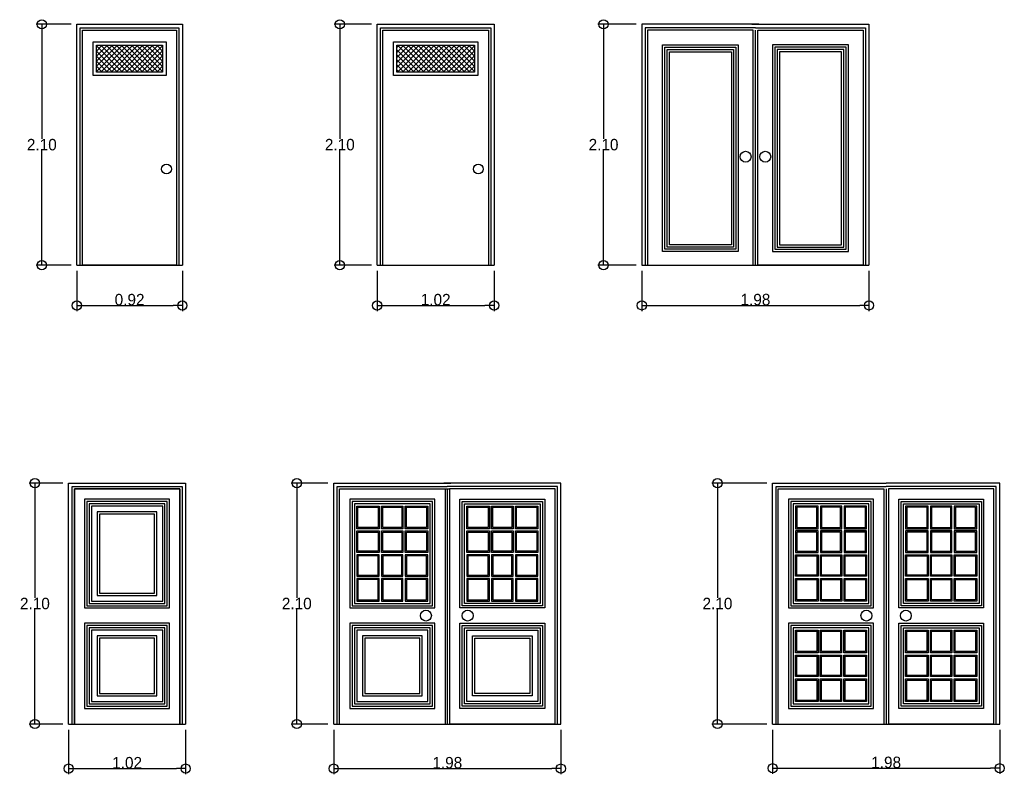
# Model space of a CAD drawing. Header units: millimetres. Extents: x 81.9 to 113.5, y 39.8 to 59.5.
# Tile 4 of 9: x 82.9 to 91.5, y 48.4 to 55. Entities that reach past the tile are written whole.
import ezdxf

# ---------------------------------------------------------------- set-up
doc = ezdxf.new("R2010")
doc.units = ezdxf.units.MM
doc.layers.add('Cotas', color=32, linetype='Continuous')
doc.dimstyles.new('Dibujos', dxfattribs={"dimtxt": 0.1, "dimasz": 0.08, "dimexe": 0.05, "dimexo": 0.05, "dimgap": 0.0005, "dimtad": 1, "dimtih": 1, "dimtoh": 1, "dimrnd": 0.0005, "dimzin": 1, "dimdsep": 46, "dimtxsty": 'Standard', "dimblk": 'ORIGIN', "dimcen": 0.08, "dimazin": 0, "dimtfac": 1, "dimtmove": 0, "dimatfit": 3, "dimldrblk": 'ORIGIN2', "dimfxl": 1, "dimarcsym": 0})

# ---------------------------------------------------------------- blocks, each defined once
blk = doc.blocks.new('*X2')
at = {"color": 0}
for p, q in [((6.0534, 6.8931), (6.2815, 7.1212)), ((6.0534, 6.9373), (6.2373, 7.1212)), ((6.0534, 6.9815), (6.1931, 7.1212)), ((6.0534, 7.0257), (6.1489, 7.1212)), ((6.0534, 7.0699), (6.1047, 7.1212)), ((6.0534, 7.1141), (6.0605, 7.1212)), ((6.2816, 6.8883), (6.0534, 7.1165)), ((6.2374, 6.8883), (6.0534, 7.0723)), ((6.0928, 6.8883), (6.3257, 7.1212)), ((6.3258, 6.8883), (6.0929, 7.1212)), ((6.137, 6.8883), (6.3699, 7.1212)), ((6.37, 6.8883), (6.1371, 7.1212)), ((6.1812, 6.8883), (6.4141, 7.1212)), ((6.4142, 6.8883), (6.1813, 7.1212)), ((6.2254, 6.8883), (6.4583, 7.1212)), ((6.4584, 6.8883), (6.2255, 7.1212)), ((6.2696, 6.8883), (6.5025, 7.1212)), ((6.5026, 6.8883), (6.2696, 7.1212)), ((6.3138, 6.8883), (6.5467, 7.1212)), ((6.5468, 6.8883), (6.3138, 7.1212)), ((6.3579, 6.8883), (6.5909, 7.1212)), ((6.5909, 6.8883), (6.358, 7.1212)), ((6.4021, 6.8883), (6.6294, 7.1156)), ((6.6294, 6.894), (6.4022, 7.1212)), ((6.4463, 6.8883), (6.6294, 7.0714)), ((6.6294, 6.9382), (6.4464, 7.1212)), ((6.6294, 6.9824), (6.4906, 7.1212)), ((6.6294, 7.0266), (6.5348, 7.1212)), ((6.6294, 7.0708), (6.579, 7.1212)), ((6.6294, 7.115), (6.6232, 7.1212)), ((6.1932, 6.8883), (6.0534, 7.0281)), ((6.149, 6.8883), (6.0534, 6.9839)), ((6.4905, 6.8883), (6.6294, 7.0272)), ((6.5347, 6.8883), (6.6294, 6.983)), ((6.1048, 6.8883), (6.0534, 6.9397)), ((6.0606, 6.8883), (6.0534, 6.8955)), ((6.5789, 6.8883), (6.6294, 6.9388)), ((6.6231, 6.8883), (6.6294, 6.8946))]:
    blk.add_line(p, q, dxfattribs=at)
blk = doc.blocks.new('*X3')
at = {"color": 0}
for p, q in [((6.0534, 6.8931), (6.2815, 7.1212)), ((6.0534, 6.9373), (6.2373, 7.1212)), ((6.0534, 6.9815), (6.1931, 7.1212)), ((6.0534, 7.0257), (6.1489, 7.1212)), ((6.0534, 7.0699), (6.1047, 7.1212)), ((6.0534, 7.1141), (6.0605, 7.1212)), ((6.2816, 6.8883), (6.0534, 7.1165)), ((6.2374, 6.8883), (6.0534, 7.0723)), ((6.0928, 6.8883), (6.3257, 7.1212)), ((6.3258, 6.8883), (6.0929, 7.1212)), ((6.137, 6.8883), (6.3699, 7.1212)), ((6.37, 6.8883), (6.1371, 7.1212)), ((6.1812, 6.8883), (6.4141, 7.1212)), ((6.4142, 6.8883), (6.1813, 7.1212)), ((6.2254, 6.8883), (6.4583, 7.1212)), ((6.4584, 6.8883), (6.2255, 7.1212)), ((6.2696, 6.8883), (6.5025, 7.1212)), ((6.5026, 6.8883), (6.2696, 7.1212)), ((6.3138, 6.8883), (6.5467, 7.1212)), ((6.5468, 6.8883), (6.3138, 7.1212)), ((6.3579, 6.8883), (6.5909, 7.1212)), ((6.5909, 6.8883), (6.358, 7.1212)), ((6.4021, 6.8883), (6.6351, 7.1212)), ((6.6351, 6.8883), (6.4022, 7.1212)), ((6.4463, 6.8883), (6.6792, 7.1212)), ((6.6793, 6.8883), (6.4464, 7.1212)), ((6.4905, 6.8883), (6.7234, 7.1212)), ((6.7235, 6.8883), (6.4906, 7.1212)), ((6.5347, 6.8883), (6.7294, 7.083)), ((6.7294, 6.9266), (6.5348, 7.1212)), ((6.5789, 6.8883), (6.7294, 7.0388)), ((6.7294, 6.9708), (6.579, 7.1212)), ((6.7294, 7.015), (6.6232, 7.1212)), ((6.7294, 7.0591), (6.6674, 7.1212)), ((6.7294, 7.1033), (6.7116, 7.1212)), ((6.1932, 6.8883), (6.0534, 7.0281)), ((6.149, 6.8883), (6.0534, 6.9839)), ((6.6231, 6.8883), (6.7294, 6.9946)), ((6.1048, 6.8883), (6.0534, 6.9397)), ((6.0606, 6.8883), (6.0534, 6.8955)), ((6.6673, 6.8883), (6.7294, 6.9504)), ((6.7115, 6.8883), (6.7294, 6.9062))]:
    blk.add_line(p, q, dxfattribs=at)
blk = doc.blocks.new('_Origin')
at = {"color": 0, "linetype": 'ByBlock', "lineweight": -2}
blk.add_line((0, 0), (-1, 0), dxfattribs=at)
blk.add_circle((0, 0), 0.5, dxfattribs=at)
blk = doc.blocks.new('*D77')
at = {"layer": 'Cotas', "color": 0, "lineweight": -2, "transparency": 16777216}
for p, q in [((83.2932, 48.8117), (83.2932, 48.4233)), ((84.3132, 48.8117), (84.3132, 48.4233)), ((83.3732, 48.4733), (84.2332, 48.4733))]:
    blk.add_line(p, q, dxfattribs=at)
at = {"layer": 'Defpoints', "color": 0, "transparency": 16777216}
for p in [(83.2932, 48.8617), (84.3132, 48.8617), (84.3132, 48.4733)]:
    blk.add_point(p, dxfattribs=at)
at = {"layer": 'Cotas', "color": 0, "lineweight": -2, "transparency": 16777216, "xscale": 0.08, "yscale": 0.08, "zscale": 0.08, "rotation": 180}
blk.add_blockref('_Origin', (83.2932, 48.4733), dxfattribs=at)
at = {"layer": 'Cotas', "color": 0, "lineweight": -2, "transparency": 16777216, "xscale": 0.08, "yscale": 0.08, "zscale": 0.08}
blk.add_blockref('_Origin', (84.3132, 48.4733), dxfattribs=at)
at = {"layer": 'Cotas', "color": 0, "transparency": 16777216, "insert": (83.8032, 48.5238), "char_height": 0.1, "attachment_point": 5}
blk.add_mtext('1.02', dxfattribs=at)
blk = doc.blocks.new('_Origin2')
at = {"color": 0, "linetype": 'ByBlock', "lineweight": -2}
blk.add_line((-0.5, 0), (-1, 0), dxfattribs=at)
for radius in [0.5, 0.25]:
    blk.add_circle((0, 0), radius, dxfattribs=at)
blk = doc.blocks.new('*D78')
at = {"layer": 'Cotas', "color": 0, "lineweight": -2, "transparency": 16777216}
for p, q in [((83.2432, 50.9617), (82.9493, 50.9617)), ((82.9993, 50.8817), (82.9993, 49.9622)), ((82.9993, 48.9417), (82.9993, 49.8612)), ((83.2432, 48.8617), (82.9493, 48.8617))]:
    blk.add_line(p, q, dxfattribs=at)
at = {"layer": 'Defpoints', "color": 0, "transparency": 16777216}
for p in [(82.9993, 50.9617), (83.2932, 50.9617), (83.2932, 48.8617)]:
    blk.add_point(p, dxfattribs=at)
at = {"layer": 'Cotas', "color": 0, "lineweight": -2, "transparency": 16777216, "xscale": 0.08, "yscale": 0.08, "zscale": 0.08}
for p, rotation in [((82.9993, 50.9617), 90), ((82.9993, 48.8617), 270)]:
    blk.add_blockref('_Origin', p, dxfattribs=dict(at, rotation=rotation))
at = {"layer": 'Cotas', "color": 0, "transparency": 16777216, "insert": (82.9993, 49.9117), "char_height": 0.1, "attachment_point": 5}
blk.add_mtext('2.10', dxfattribs=at)
blk = doc.blocks.new('*D79')
at = {"layer": 'Cotas', "color": 0, "lineweight": -2, "transparency": 16777216}
for p, q in [((85.6045, 48.8117), (85.6045, 48.4233)), ((87.5845, 48.8117), (87.5845, 48.4233)), ((85.6845, 48.4733), (87.5045, 48.4733))]:
    blk.add_line(p, q, dxfattribs=at)
at = {"layer": 'Defpoints', "color": 0, "transparency": 16777216}
for p in [(85.6045, 48.8617), (87.5845, 48.8617), (87.5845, 48.4733)]:
    blk.add_point(p, dxfattribs=at)
at = {"layer": 'Cotas', "color": 0, "lineweight": -2, "transparency": 16777216, "xscale": 0.08, "yscale": 0.08, "zscale": 0.08, "rotation": 180}
blk.add_blockref('_Origin', (85.6045, 48.4733), dxfattribs=at)
at = {"layer": 'Cotas', "color": 0, "lineweight": -2, "transparency": 16777216, "xscale": 0.08, "yscale": 0.08, "zscale": 0.08}
blk.add_blockref('_Origin', (87.5845, 48.4733), dxfattribs=at)
at = {"layer": 'Cotas', "color": 0, "transparency": 16777216, "insert": (86.5945, 48.5238), "char_height": 0.1, "attachment_point": 5}
blk.add_mtext('1.98', dxfattribs=at)
blk = doc.blocks.new('*D80')
at = {"layer": 'Cotas', "color": 0, "lineweight": -2, "transparency": 16777216}
for p, q in [((85.5545, 50.9617), (85.2324, 50.9617)), ((85.2824, 50.8817), (85.2824, 49.9622)), ((85.2824, 48.9417), (85.2824, 49.8612)), ((85.5545, 48.8617), (85.2324, 48.8617))]:
    blk.add_line(p, q, dxfattribs=at)
at = {"layer": 'Defpoints', "color": 0, "transparency": 16777216}
for p in [(85.2824, 50.9617), (85.6045, 50.9617), (85.6045, 48.8617)]:
    blk.add_point(p, dxfattribs=at)
at = {"layer": 'Cotas', "color": 0, "lineweight": -2, "transparency": 16777216, "xscale": 0.08, "yscale": 0.08, "zscale": 0.08}
for p, rotation in [((85.2824, 50.9617), 90), ((85.2824, 48.8617), 270)]:
    blk.add_blockref('_Origin', p, dxfattribs=dict(at, rotation=rotation))
at = {"layer": 'Cotas', "color": 0, "transparency": 16777216, "insert": (85.2824, 49.9117), "char_height": 0.1, "attachment_point": 5}
blk.add_mtext('2.10', dxfattribs=at)
blk = doc.blocks.new('*D81')
at = {"layer": 'Cotas', "color": 0, "lineweight": -2, "transparency": 16777216}
for p, q in [((89.4303, 48.8117), (89.4303, 48.4262)), ((91.4103, 48.8117), (91.4103, 48.4262)), ((89.5103, 48.4762), (91.3303, 48.4762))]:
    blk.add_line(p, q, dxfattribs=at)
at = {"layer": 'Defpoints', "color": 0, "transparency": 16777216}
for p in [(89.4303, 48.8617), (91.4103, 48.8617), (91.4103, 48.4762)]:
    blk.add_point(p, dxfattribs=at)
at = {"layer": 'Cotas', "color": 0, "lineweight": -2, "transparency": 16777216, "xscale": 0.08, "yscale": 0.08, "zscale": 0.08, "rotation": 180}
blk.add_blockref('_Origin', (89.4303, 48.4762), dxfattribs=at)
at = {"layer": 'Cotas', "color": 0, "lineweight": -2, "transparency": 16777216, "xscale": 0.08, "yscale": 0.08, "zscale": 0.08}
blk.add_blockref('_Origin', (91.4103, 48.4762), dxfattribs=at)
at = {"layer": 'Cotas', "color": 0, "transparency": 16777216, "insert": (90.4203, 48.5267), "char_height": 0.1, "attachment_point": 5}
blk.add_mtext('1.98', dxfattribs=at)
blk = doc.blocks.new('*D82')
at = {"layer": 'Cotas', "color": 0, "lineweight": -2, "transparency": 16777216}
for p, q in [((89.3803, 50.9617), (88.8997, 50.9617)), ((88.9497, 50.8817), (88.9497, 49.9622)), ((88.9497, 48.9417), (88.9497, 49.8612)), ((89.3803, 48.8617), (88.8997, 48.8617))]:
    blk.add_line(p, q, dxfattribs=at)
at = {"layer": 'Defpoints', "color": 0, "transparency": 16777216}
for p in [(89.4303, 50.9617), (88.9497, 48.8617), (89.4303, 48.8617)]:
    blk.add_point(p, dxfattribs=at)
at = {"layer": 'Cotas', "color": 0, "lineweight": -2, "transparency": 16777216, "xscale": 0.08, "yscale": 0.08, "zscale": 0.08}
for p, rotation in [((88.9497, 50.9617), 90), ((88.9497, 48.8617), 270)]:
    blk.add_blockref('_Origin', p, dxfattribs=dict(at, rotation=rotation))
at = {"layer": 'Cotas', "color": 0, "transparency": 16777216, "insert": (88.9497, 49.9117), "char_height": 0.1, "attachment_point": 5}
blk.add_mtext('2.10', dxfattribs=at)
blk = doc.blocks.new('*D97')
at = {"layer": 'Cotas', "color": 0, "lineweight": -2, "transparency": 16777216}
for p, q in [((83.3648, 52.8125), (83.3648, 52.4605)), ((84.2848, 52.8125), (84.2848, 52.4605)), ((83.4448, 52.5105), (84.2048, 52.5105))]:
    blk.add_line(p, q, dxfattribs=at)
at = {"layer": 'Defpoints', "color": 0, "transparency": 16777216}
for p in [(83.3648, 52.8625, -0.001), (84.2848, 52.8625, -0.001), (84.2848, 52.5105)]:
    blk.add_point(p, dxfattribs=at)
at = {"layer": 'Cotas', "color": 0, "lineweight": -2, "transparency": 16777216, "xscale": 0.08, "yscale": 0.08, "zscale": 0.08, "rotation": 180}
blk.add_blockref('_Origin', (83.3648, 52.5105), dxfattribs=at)
at = {"layer": 'Cotas', "color": 0, "lineweight": -2, "transparency": 16777216, "xscale": 0.08, "yscale": 0.08, "zscale": 0.08}
blk.add_blockref('_Origin', (84.2848, 52.5105), dxfattribs=at)
at = {"layer": 'Cotas', "color": 0, "transparency": 16777216, "insert": (83.8248, 52.561), "char_height": 0.1, "attachment_point": 5}
blk.add_mtext('0.92', dxfattribs=at)
blk = doc.blocks.new('*D98')
at = {"layer": 'Cotas', "color": 0, "lineweight": -2, "transparency": 16777216}
for p, q in [((83.3148, 54.9625), (83.0097, 54.9625)), ((83.0597, 54.8825), (83.0597, 53.963)), ((83.0597, 52.9425), (83.0597, 53.862)), ((83.3148, 52.8625), (83.0097, 52.8625))]:
    blk.add_line(p, q, dxfattribs=at)
at = {"layer": 'Defpoints', "color": 0, "transparency": 16777216}
for p in [(83.0597, 54.9625), (83.3648, 54.9625, -0.001), (83.3648, 52.8625, -0.001)]:
    blk.add_point(p, dxfattribs=at)
at = {"layer": 'Cotas', "color": 0, "lineweight": -2, "transparency": 16777216, "xscale": 0.08, "yscale": 0.08, "zscale": 0.08}
for p, rotation in [((83.0597, 54.9625), 90), ((83.0597, 52.8625), 270)]:
    blk.add_blockref('_Origin', p, dxfattribs=dict(at, rotation=rotation))
at = {"layer": 'Cotas', "color": 0, "transparency": 16777216, "insert": (83.0597, 53.9125), "char_height": 0.1, "attachment_point": 5}
blk.add_mtext('2.10', dxfattribs=at)
blk = doc.blocks.new('*D99')
at = {"layer": 'Cotas', "color": 0, "lineweight": -2, "transparency": 16777216}
for p, q in [((85.9831, 52.8125), (85.9831, 52.4605)), ((87.0031, 52.8125), (87.0031, 52.4605)), ((86.0631, 52.5105), (86.9231, 52.5105))]:
    blk.add_line(p, q, dxfattribs=at)
at = {"layer": 'Defpoints', "color": 0, "transparency": 16777216}
for p in [(85.9831, 52.8625), (87.0031, 52.8625), (87.0031, 52.5105)]:
    blk.add_point(p, dxfattribs=at)
at = {"layer": 'Cotas', "color": 0, "lineweight": -2, "transparency": 16777216, "xscale": 0.08, "yscale": 0.08, "zscale": 0.08, "rotation": 180}
blk.add_blockref('_Origin', (85.9831, 52.5105), dxfattribs=at)
at = {"layer": 'Cotas', "color": 0, "lineweight": -2, "transparency": 16777216, "xscale": 0.08, "yscale": 0.08, "zscale": 0.08}
blk.add_blockref('_Origin', (87.0031, 52.5105), dxfattribs=at)
at = {"layer": 'Cotas', "color": 0, "transparency": 16777216, "insert": (86.4931, 52.561), "char_height": 0.1, "attachment_point": 5}
blk.add_mtext('1.02', dxfattribs=at)
blk = doc.blocks.new('*D100')
at = {"layer": 'Cotas', "color": 0, "lineweight": -2, "transparency": 16777216}
for p, q in [((85.9331, 54.9625), (85.6074, 54.9625)), ((85.6574, 54.8825), (85.6574, 53.963)), ((85.6574, 52.9425), (85.6574, 53.862)), ((85.9331, 52.8625), (85.6074, 52.8625))]:
    blk.add_line(p, q, dxfattribs=at)
at = {"layer": 'Defpoints', "color": 0, "transparency": 16777216}
for p in [(85.6574, 54.9625), (85.9831, 54.9625), (85.9831, 52.8625)]:
    blk.add_point(p, dxfattribs=at)
at = {"layer": 'Cotas', "color": 0, "lineweight": -2, "transparency": 16777216, "xscale": 0.08, "yscale": 0.08, "zscale": 0.08}
for p, rotation in [((85.6574, 54.9625), 90), ((85.6574, 52.8625), 270)]:
    blk.add_blockref('_Origin', p, dxfattribs=dict(at, rotation=rotation))
at = {"layer": 'Cotas', "color": 0, "transparency": 16777216, "insert": (85.6574, 53.9125), "char_height": 0.1, "attachment_point": 5}
blk.add_mtext('2.10', dxfattribs=at)
blk = doc.blocks.new('*D101')
at = {"layer": 'Cotas', "color": 0, "lineweight": -2, "transparency": 16777216}
for p, q in [((88.2907, 52.8125), (88.2907, 52.4612)), ((90.2707, 52.8125), (90.2707, 52.4612)), ((88.3707, 52.5112), (90.1907, 52.5112))]:
    blk.add_line(p, q, dxfattribs=at)
at = {"layer": 'Defpoints', "color": 0, "transparency": 16777216}
for p in [(88.2907, 52.8625), (90.2707, 52.8625), (90.2707, 52.5112)]:
    blk.add_point(p, dxfattribs=at)
at = {"layer": 'Cotas', "color": 0, "lineweight": -2, "transparency": 16777216, "xscale": 0.08, "yscale": 0.08, "zscale": 0.08, "rotation": 180}
blk.add_blockref('_Origin', (88.2907, 52.5112), dxfattribs=at)
at = {"layer": 'Cotas', "color": 0, "lineweight": -2, "transparency": 16777216, "xscale": 0.08, "yscale": 0.08, "zscale": 0.08}
blk.add_blockref('_Origin', (90.2707, 52.5112), dxfattribs=at)
at = {"layer": 'Cotas', "color": 0, "transparency": 16777216, "insert": (89.2807, 52.5617), "char_height": 0.1, "attachment_point": 5}
blk.add_mtext('1.98', dxfattribs=at)
blk = doc.blocks.new('*D102')
at = {"layer": 'Cotas', "color": 0, "lineweight": -2, "transparency": 16777216}
for p, q in [((88.2407, 54.9625), (87.9065, 54.9625)), ((87.9565, 54.8825), (87.9565, 53.963)), ((87.9565, 52.9425), (87.9565, 53.862)), ((88.2407, 52.8625), (87.9065, 52.8625))]:
    blk.add_line(p, q, dxfattribs=at)
at = {"layer": 'Defpoints', "color": 0, "transparency": 16777216}
for p in [(87.9565, 54.9625), (88.2907, 54.9625), (88.2907, 52.8625)]:
    blk.add_point(p, dxfattribs=at)
at = {"layer": 'Cotas', "color": 0, "lineweight": -2, "transparency": 16777216, "xscale": 0.08, "yscale": 0.08, "zscale": 0.08}
for p, rotation in [((87.9565, 54.9625), 90), ((87.9565, 52.8625), 270)]:
    blk.add_blockref('_Origin', p, dxfattribs=dict(at, rotation=rotation))
at = {"layer": 'Cotas', "color": 0, "transparency": 16777216, "insert": (87.9565, 53.9125), "char_height": 0.1, "attachment_point": 5}
blk.add_mtext('2.10', dxfattribs=at)

msp = doc.modelspace()

# ---------------------------------------------------------------- linework, layer by layer
at = {"color": 0, "linetype": 'ByBlock'}
for p, q in [((85.9831, 54.9625), (87.0031, 54.9625)), ((85.9831, 52.8625), (85.9831, 54.9625)), ((87.0031, 54.9625), (87.0031, 52.8625)), ((88.2907, 54.9625), (88.2907, 52.8625)), ((89.3107, 54.9625), (88.2907, 54.9625)), ((89.2507, 54.9625), (90.2707, 54.9625)), ((90.2707, 54.9625), (90.2707, 52.8625)), ((88.3207, 54.9325), (88.3207, 52.8625)), ((89.2807, 54.9325), (88.3207, 54.9325)), ((89.2807, 54.9325), (90.2407, 54.9325)), ((89.2807, 52.8625), (89.2807, 54.9125)), ((89.2807, 52.8625), (89.2807, 54.9125)), ((90.2407, 54.9325), (90.2407, 52.8625)), ((88.4707, 52.9804), (88.4707, 54.7825)), ((88.4707, 54.7825), (89.1307, 54.7825)), ((89.1307, 54.7825), (89.1307, 52.9804)), ((89.4307, 54.7825), (89.4307, 52.9804)), ((90.0907, 54.7825), (89.4307, 54.7825)), ((90.0907, 52.9804), (90.0907, 54.7825)), ((88.4907, 53.0004), (88.4907, 54.7625)), ((88.4907, 54.7625), (89.1107, 54.7625)), ((88.5107, 53.0204), (88.5107, 54.7425)), ((88.5107, 54.7425), (89.0907, 54.7425)), ((88.5307, 53.0404), (88.5307, 54.7225)), ((88.5307, 54.7225), (89.0707, 54.7225)), ((89.0707, 54.7225), (89.0707, 53.0404)), ((89.0907, 54.7425), (89.0907, 53.0204)), ((89.1107, 54.7625), (89.1107, 53.0004)), ((89.4507, 54.7625), (89.4507, 53.0004)), ((90.0707, 54.7625), (89.4507, 54.7625)), ((89.4707, 54.7425), (89.4707, 53.0204)), ((90.0507, 54.7425), (89.4707, 54.7425)), ((89.4907, 54.7225), (89.4907, 53.0404)), ((90.0307, 54.7225), (89.4907, 54.7225)), ((90.0307, 53.0404), (90.0307, 54.7225)), ((90.0507, 53.0204), (90.0507, 54.7425)), ((90.0707, 53.0004), (90.0707, 54.7625)), ((89.1307, 52.9804), (88.4707, 52.9804)), ((89.1107, 53.0004), (88.4907, 53.0004)), ((89.0907, 53.0204), (88.5107, 53.0204)), ((89.0707, 53.0404), (88.5307, 53.0404)), ((89.4307, 52.9804), (90.0907, 52.9804)), ((89.4507, 53.0004), (90.0707, 53.0004)), ((89.4707, 53.0204), (90.0507, 53.0204)), ((89.4907, 53.0404), (90.0307, 53.0404)), ((85.6045, 50.9617), (86.6245, 50.9617)), ((85.6045, 48.8617), (85.6045, 50.9617)), ((85.6345, 50.9317), (86.5945, 50.9317)), ((85.6345, 48.8617), (85.6345, 50.9317)), ((87.5845, 50.9617), (86.5645, 50.9617)), ((87.5545, 50.9317), (86.5945, 50.9317)), ((86.5945, 50.9117), (86.5945, 48.8617)), ((86.5945, 50.9117), (86.5945, 48.8617)), ((87.5545, 48.8617), (87.5545, 50.9317)), ((87.5845, 48.8617), (87.5845, 50.9617)), ((89.4603, 50.9317), (90.4203, 50.9317)), ((89.4603, 48.8617), (89.4603, 50.9317)), ((91.3803, 50.9317), (90.4203, 50.9317)), ((90.4203, 50.9117), (90.4203, 48.8617)), ((90.4203, 50.9117), (90.4203, 48.8617)), ((91.3803, 48.8617), (91.3803, 50.9317)), ((83.3432, 48.8617), (84.2632, 48.8617)), ((85.6545, 48.8617), (86.5745, 48.8617)), ((87.5345, 48.8617), (86.6145, 48.8617)), ((89.4803, 48.8617), (90.4003, 48.8617)), ((91.3603, 48.8617), (90.4403, 48.8617))]:
    msp.add_line(p, q, dxfattribs=at)
for p, q in [((83.3648, 52.8625, -0.001), (84.2848, 52.8625, -0.001)), ((85.9831, 52.8625), (87.0031, 52.8625)), ((88.2907, 52.8625), (90.2707, 52.8625)), ((86.5745, 50.9117), (86.6145, 50.9117)), ((83.2932, 48.8617), (84.3132, 48.8617)), ((85.6045, 48.8617), (87.5845, 48.8617)), ((89.4303, 48.8617), (91.4103, 48.8617))]:
    msp.add_line(p, q)
at = {"color": 0, "linetype": 'ByBlock', "elevation": -0.001}
for points in [[(83.3648, 52.8625), (83.3648, 54.9625), (84.2848, 54.9625), (84.2848, 52.8625)], [(83.3948, 52.8625), (83.3948, 54.9325), (84.2548, 54.9325), (84.2548, 52.8625)], [(83.4148, 52.8625), (83.4148, 54.9125), (84.2348, 54.9125), (84.2348, 52.8625)]]:
    msp.add_lwpolyline(points, dxfattribs=at)
at = {"color": 0, "linetype": 'ByBlock'}
for points in [[(86.0131, 52.8625), (86.0131, 54.9325), (86.9731, 54.9325), (86.9731, 52.8625)], [(86.0331, 52.8625), (86.0331, 54.9125), (86.9531, 54.9125), (86.9531, 52.8625)], [(83.2932, 48.8617), (83.2932, 50.9617), (84.3132, 50.9617), (84.3132, 48.8617)], [(83.3232, 48.8617), (83.3232, 50.9317), (84.2832, 50.9317), (84.2832, 48.8617)], [(83.3432, 48.8617), (83.3432, 50.9117), (84.2632, 50.9117), (84.2632, 48.8617)], [(85.6545, 48.8617), (85.6545, 50.9117), (86.5745, 50.9117), (86.5745, 48.8617)], [(87.5345, 48.8617), (87.5345, 50.9117), (86.6145, 50.9117), (86.6145, 48.8617)], [(89.4303, 48.8617), (89.4303, 50.9617), (90.4203, 50.9617)], [(89.4803, 48.8617), (89.4803, 50.9117), (90.4003, 50.9117), (90.4003, 48.8617)], [(91.4103, 48.8617), (91.4103, 50.9617), (90.4203, 50.9617)], [(91.3603, 48.8617), (91.3603, 50.9117), (90.4403, 50.9117), (90.4403, 48.8617)]]:
    msp.add_lwpolyline(points, dxfattribs=at)
at = {"color": 0, "linetype": 'ByBlock', "elevation": -0.001}
for points in [[(83.5065, 54.5164), (83.5065, 54.8093), (84.1426, 54.8093), (84.1426, 54.5164)], [(83.5365, 54.5464), (83.5365, 54.7793), (84.1126, 54.7793), (84.1126, 54.5464)]]:
    msp.add_lwpolyline(points, close=True, dxfattribs=at)
at = {"color": 0, "linetype": 'ByBlock'}
for points in [[(86.1248, 54.5164), (86.1248, 54.8093), (86.8609, 54.8093), (86.8609, 54.5164)], [(86.1548, 54.5464), (86.1548, 54.7793), (86.8309, 54.7793), (86.8309, 54.5464)], [(83.4332, 49.8734), (84.1732, 49.8734), (84.1732, 50.8217), (83.4332, 50.8217)], [(85.7445, 49.8734), (86.4845, 49.8734), (86.4845, 50.8217), (85.7445, 50.8217)], [(87.4445, 49.8734), (86.7045, 49.8734), (86.7045, 50.8217), (87.4445, 50.8217)], [(89.5703, 49.8734), (90.3103, 49.8734), (90.3103, 50.8217), (89.5703, 50.8217)], [(91.2703, 49.8734), (90.5303, 49.8734), (90.5303, 50.8217), (91.2703, 50.8217)], [(83.4532, 49.8934), (84.1532, 49.8934), (84.1532, 50.8017), (83.4532, 50.8017)], [(83.4732, 49.9134), (84.1332, 49.9134), (84.1332, 50.7817), (83.4732, 50.7817)], [(83.4932, 49.9334), (84.1132, 49.9334), (84.1132, 50.7617), (83.4932, 50.7617)], [(85.7645, 49.8934), (86.4645, 49.8934), (86.4645, 50.8017), (85.7645, 50.8017)], [(85.7845, 49.9134), (86.4445, 49.9134), (86.4445, 50.7817), (85.7845, 50.7817)], [(87.4245, 49.8934), (86.7245, 49.8934), (86.7245, 50.8017), (87.4245, 50.8017)], [(87.4045, 49.9134), (86.7445, 49.9134), (86.7445, 50.7817), (87.4045, 50.7817)], [(89.5903, 49.8934), (90.2903, 49.8934), (90.2903, 50.8017), (89.5903, 50.8017)], [(89.6103, 49.9134), (90.2703, 49.9134), (90.2703, 50.7817), (89.6103, 50.7817)], [(91.2503, 49.8934), (90.5503, 49.8934), (90.5503, 50.8017), (91.2503, 50.8017)], [(91.2303, 49.9134), (90.5703, 49.9134), (90.5703, 50.7817), (91.2303, 50.7817)], [(83.5432, 49.9834), (84.0632, 49.9834), (84.0632, 50.7117), (83.5432, 50.7117)], [(83.5632, 50.0034), (84.0432, 50.0034), (84.0432, 50.6917), (83.5632, 50.6917)], [(83.4332, 48.9971), (84.1732, 48.9971), (84.1732, 49.7407), (83.4332, 49.7407)], [(83.4532, 49.0171), (84.1532, 49.0171), (84.1532, 49.7207), (83.4532, 49.7207)], [(83.4732, 49.0371), (84.1332, 49.0371), (84.1332, 49.7007), (83.4732, 49.7007)], [(85.7445, 48.9971), (86.4845, 48.9971), (86.4845, 49.7407), (85.7445, 49.7407)], [(85.7645, 49.0171), (86.4645, 49.0171), (86.4645, 49.7207), (85.7645, 49.7207)], [(85.7845, 49.0371), (86.4445, 49.0371), (86.4445, 49.7007), (85.7845, 49.7007)], [(87.4445, 48.9971), (86.7045, 48.9971), (86.7045, 49.7407), (87.4445, 49.7407)], [(87.4245, 49.0171), (86.7245, 49.0171), (86.7245, 49.7207), (87.4245, 49.7207)], [(87.4045, 49.0371), (86.7445, 49.0371), (86.7445, 49.7007), (87.4045, 49.7007)], [(89.5703, 48.9971), (90.3103, 48.9971), (90.3103, 49.7407), (89.5703, 49.7407)], [(89.5903, 49.0171), (90.2903, 49.0171), (90.2903, 49.7207), (89.5903, 49.7207)], [(89.5903, 49.0171), (90.2903, 49.0171), (90.2903, 49.7207), (89.5903, 49.7207)], [(89.6103, 49.0371), (90.2703, 49.0371), (90.2703, 49.7007), (89.6103, 49.7007)], [(91.2703, 48.9971), (90.5303, 48.9971), (90.5303, 49.7407), (91.2703, 49.7407)], [(91.2503, 49.0171), (90.5503, 49.0171), (90.5503, 49.7207), (91.2503, 49.7207)], [(91.2303, 49.0371), (90.5703, 49.0371), (90.5703, 49.7007), (91.2303, 49.7007)], [(83.4932, 49.0571), (84.1132, 49.0571), (84.1132, 49.6807), (83.4932, 49.6807)], [(83.5432, 49.1071), (84.0632, 49.1071), (84.0632, 49.6307), (83.5432, 49.6307)], [(85.8045, 49.0571), (86.4245, 49.0571), (86.4245, 49.6807), (85.8045, 49.6807)], [(85.8545, 49.1071), (86.3745, 49.1071), (86.3745, 49.6307), (85.8545, 49.6307)], [(87.3845, 49.0571), (86.7645, 49.0571), (86.7645, 49.6807), (87.3845, 49.6807)], [(87.3345, 49.1071), (86.8145, 49.1071), (86.8145, 49.6307), (87.3345, 49.6307)], [(83.5632, 49.1271), (84.0432, 49.1271), (84.0432, 49.6107), (83.5632, 49.6107)], [(85.8745, 49.1271), (86.3545, 49.1271), (86.3545, 49.6107), (85.8745, 49.6107)], [(87.3145, 49.1271), (86.8345, 49.1271), (86.8345, 49.6107), (87.3145, 49.6107)]]:
    msp.add_lwpolyline(points, close=True, dxfattribs=at)
for points in [[(85.8045, 50.7617), (86.0012, 50.7617), (86.0012, 50.5647), (85.8045, 50.5647)], [(85.8145, 50.7517), (85.9912, 50.7517), (85.9912, 50.5747), (85.8145, 50.5747)], [(86.0212, 50.7617), (86.2079, 50.7617), (86.2079, 50.5647), (86.0212, 50.5647)], [(86.0312, 50.7517), (86.1979, 50.7517), (86.1979, 50.5747), (86.0312, 50.5747)], [(86.2279, 50.7617), (86.4245, 50.7617), (86.4245, 50.5647), (86.2279, 50.5647)], [(86.2379, 50.7517), (86.4145, 50.7517), (86.4145, 50.5747), (86.2379, 50.5747)], [(86.7645, 50.7617), (86.9612, 50.7617), (86.9612, 50.5647), (86.7645, 50.5647)], [(86.7745, 50.7517), (86.9512, 50.7517), (86.9512, 50.5747), (86.7745, 50.5747)], [(86.9812, 50.7617), (87.1679, 50.7617), (87.1679, 50.5647), (86.9812, 50.5647)], [(86.9912, 50.7517), (87.1579, 50.7517), (87.1579, 50.5747), (86.9912, 50.5747)], [(87.1879, 50.7617), (87.3845, 50.7617), (87.3845, 50.5647), (87.1879, 50.5647)], [(87.1979, 50.7517), (87.3745, 50.7517), (87.3745, 50.5747), (87.1979, 50.5747)], [(89.827, 50.7617), (89.6303, 50.7617), (89.6303, 50.5647), (89.827, 50.5647)], [(89.817, 50.7517), (89.6403, 50.7517), (89.6403, 50.5747), (89.817, 50.5747)], [(90.0336, 50.7617), (89.847, 50.7617), (89.847, 50.5647), (90.0336, 50.5647)], [(90.0236, 50.7517), (89.857, 50.7517), (89.857, 50.5747), (90.0236, 50.5747)], [(90.2503, 50.7617), (90.0536, 50.7617), (90.0536, 50.5647), (90.2503, 50.5647)], [(90.2403, 50.7517), (90.0636, 50.7517), (90.0636, 50.5747), (90.2403, 50.5747)], [(90.787, 50.7617), (90.5903, 50.7617), (90.5903, 50.5647), (90.787, 50.5647)], [(90.777, 50.7517), (90.6003, 50.7517), (90.6003, 50.5747), (90.777, 50.5747)], [(90.9936, 50.7617), (90.807, 50.7617), (90.807, 50.5647), (90.9936, 50.5647)], [(90.9836, 50.7517), (90.817, 50.7517), (90.817, 50.5747), (90.9836, 50.5747)], [(91.2103, 50.7617), (91.0136, 50.7617), (91.0136, 50.5647), (91.2103, 50.5647)], [(91.2003, 50.7517), (91.0236, 50.7517), (91.0236, 50.5747), (91.2003, 50.5747)], [(85.8045, 50.5447), (86.0012, 50.5447), (86.0012, 50.3576), (85.8045, 50.3576)], [(85.8145, 50.5347), (85.9912, 50.5347), (85.9912, 50.3676), (85.8145, 50.3676)], [(86.0212, 50.5447), (86.2079, 50.5447), (86.2079, 50.3576), (86.0212, 50.3576)], [(86.0312, 50.5347), (86.1979, 50.5347), (86.1979, 50.3676), (86.0312, 50.3676)], [(86.2279, 50.5447), (86.4245, 50.5447), (86.4245, 50.3576), (86.2279, 50.3576)], [(86.2379, 50.5347), (86.4145, 50.5347), (86.4145, 50.3676), (86.2379, 50.3676)], [(86.7645, 50.5447), (86.9612, 50.5447), (86.9612, 50.3576), (86.7645, 50.3576)], [(86.7745, 50.5347), (86.9512, 50.5347), (86.9512, 50.3676), (86.7745, 50.3676)], [(86.9812, 50.5447), (87.1679, 50.5447), (87.1679, 50.3576), (86.9812, 50.3576)], [(86.9912, 50.5347), (87.1579, 50.5347), (87.1579, 50.3676), (86.9912, 50.3676)], [(87.1879, 50.5447), (87.3845, 50.5447), (87.3845, 50.3576), (87.1879, 50.3576)], [(87.1979, 50.5347), (87.3745, 50.5347), (87.3745, 50.3676), (87.1979, 50.3676)], [(89.827, 50.5447), (89.6303, 50.5447), (89.6303, 50.3576), (89.827, 50.3576)], [(89.817, 50.5347), (89.6403, 50.5347), (89.6403, 50.3676), (89.817, 50.3676)], [(90.0336, 50.5447), (89.847, 50.5447), (89.847, 50.3576), (90.0336, 50.3576)], [(90.0236, 50.5347), (89.857, 50.5347), (89.857, 50.3676), (90.0236, 50.3676)], [(90.2503, 50.5447), (90.0536, 50.5447), (90.0536, 50.3576), (90.2503, 50.3576)], [(90.2403, 50.5347), (90.0636, 50.5347), (90.0636, 50.3676), (90.2403, 50.3676)], [(90.787, 50.5447), (90.5903, 50.5447), (90.5903, 50.3576), (90.787, 50.3576)], [(90.777, 50.5347), (90.6003, 50.5347), (90.6003, 50.3676), (90.777, 50.3676)], [(90.9936, 50.5447), (90.807, 50.5447), (90.807, 50.3576), (90.9936, 50.3576)], [(90.9836, 50.5347), (90.817, 50.5347), (90.817, 50.3676), (90.9836, 50.3676)], [(91.2103, 50.5447), (91.0136, 50.5447), (91.0136, 50.3576), (91.2103, 50.3576)], [(91.2003, 50.5347), (91.0236, 50.5347), (91.0236, 50.3676), (91.2003, 50.3676)], [(85.8045, 50.1505), (86.0012, 50.1505), (86.0012, 50.3376), (85.8045, 50.3376)], [(85.8145, 50.1605), (85.9912, 50.1605), (85.9912, 50.3276), (85.8145, 50.3276)], [(86.0212, 50.1505), (86.2079, 50.1505), (86.2079, 50.3376), (86.0212, 50.3376)], [(86.0312, 50.1605), (86.1979, 50.1605), (86.1979, 50.3276), (86.0312, 50.3276)], [(86.2279, 50.1505), (86.4245, 50.1505), (86.4245, 50.3376), (86.2279, 50.3376)], [(86.2379, 50.1605), (86.4145, 50.1605), (86.4145, 50.3276), (86.2379, 50.3276)], [(86.7645, 50.1505), (86.9612, 50.1505), (86.9612, 50.3376), (86.7645, 50.3376)], [(86.7745, 50.1605), (86.9512, 50.1605), (86.9512, 50.3276), (86.7745, 50.3276)], [(86.9812, 50.1505), (87.1679, 50.1505), (87.1679, 50.3376), (86.9812, 50.3376)], [(86.9912, 50.1605), (87.1579, 50.1605), (87.1579, 50.3276), (86.9912, 50.3276)], [(87.1879, 50.1505), (87.3845, 50.1505), (87.3845, 50.3376), (87.1879, 50.3376)], [(87.1979, 50.1605), (87.3745, 50.1605), (87.3745, 50.3276), (87.1979, 50.3276)], [(89.827, 50.1505), (89.6303, 50.1505), (89.6303, 50.3376), (89.827, 50.3376)], [(89.817, 50.1605), (89.6403, 50.1605), (89.6403, 50.3276), (89.817, 50.3276)], [(90.0336, 50.1505), (89.847, 50.1505), (89.847, 50.3376), (90.0336, 50.3376)], [(90.0236, 50.1605), (89.857, 50.1605), (89.857, 50.3276), (90.0236, 50.3276)], [(90.2503, 50.1505), (90.0536, 50.1505), (90.0536, 50.3376), (90.2503, 50.3376)], [(90.2403, 50.1605), (90.0636, 50.1605), (90.0636, 50.3276), (90.2403, 50.3276)], [(90.787, 50.1505), (90.5903, 50.1505), (90.5903, 50.3376), (90.787, 50.3376)], [(90.777, 50.1605), (90.6003, 50.1605), (90.6003, 50.3276), (90.777, 50.3276)], [(90.9936, 50.1505), (90.807, 50.1505), (90.807, 50.3376), (90.9936, 50.3376)], [(90.9836, 50.1605), (90.817, 50.1605), (90.817, 50.3276), (90.9836, 50.3276)], [(91.2103, 50.1505), (91.0136, 50.1505), (91.0136, 50.3376), (91.2103, 50.3376)], [(91.2003, 50.1605), (91.0236, 50.1605), (91.0236, 50.3276), (91.2003, 50.3276)], [(85.8045, 49.9334), (86.0012, 49.9334), (86.0012, 50.1305), (85.8045, 50.1305)], [(86.0212, 49.9334), (86.2079, 49.9334), (86.2079, 50.1305), (86.0212, 50.1305)], [(86.2279, 49.9334), (86.4245, 49.9334), (86.4245, 50.1305), (86.2279, 50.1305)], [(86.7645, 49.9334), (86.9612, 49.9334), (86.9612, 50.1305), (86.7645, 50.1305)], [(86.9812, 49.9334), (87.1679, 49.9334), (87.1679, 50.1305), (86.9812, 50.1305)], [(87.1879, 49.9334), (87.3845, 49.9334), (87.3845, 50.1305), (87.1879, 50.1305)], [(89.827, 49.9334), (89.6303, 49.9334), (89.6303, 50.1305), (89.827, 50.1305)], [(90.0336, 49.9334), (89.847, 49.9334), (89.847, 50.1305), (90.0336, 50.1305)], [(90.2503, 49.9334), (90.0536, 49.9334), (90.0536, 50.1305), (90.2503, 50.1305)], [(90.787, 49.9334), (90.5903, 49.9334), (90.5903, 50.1305), (90.787, 50.1305)], [(90.9936, 49.9334), (90.807, 49.9334), (90.807, 50.1305), (90.9936, 50.1305)], [(91.2103, 49.9334), (91.0136, 49.9334), (91.0136, 50.1305), (91.2103, 50.1305)], [(85.8145, 49.9434), (85.9912, 49.9434), (85.9912, 50.1205), (85.8145, 50.1205)], [(86.0312, 49.9434), (86.1979, 49.9434), (86.1979, 50.1205), (86.0312, 50.1205)], [(86.2379, 49.9434), (86.4145, 49.9434), (86.4145, 50.1205), (86.2379, 50.1205)], [(86.7745, 49.9434), (86.9512, 49.9434), (86.9512, 50.1205), (86.7745, 50.1205)], [(86.9912, 49.9434), (87.1579, 49.9434), (87.1579, 50.1205), (86.9912, 50.1205)], [(87.1979, 49.9434), (87.3745, 49.9434), (87.3745, 50.1205), (87.1979, 50.1205)], [(89.817, 49.9434), (89.6403, 49.9434), (89.6403, 50.1205), (89.817, 50.1205)], [(90.0236, 49.9434), (89.857, 49.9434), (89.857, 50.1205), (90.0236, 50.1205)], [(90.2403, 49.9434), (90.0636, 49.9434), (90.0636, 50.1205), (90.2403, 50.1205)], [(90.777, 49.9434), (90.6003, 49.9434), (90.6003, 50.1205), (90.777, 50.1205)], [(90.9836, 49.9434), (90.817, 49.9434), (90.817, 50.1205), (90.9836, 50.1205)], [(91.2003, 49.9434), (91.0236, 49.9434), (91.0236, 50.1205), (91.2003, 50.1205)], [(89.6303, 49.6807), (89.8263, 49.6807), (89.8263, 49.4829), (89.6303, 49.4829)], [(89.6403, 49.6707), (89.8163, 49.6707), (89.8163, 49.4929), (89.6403, 49.4929)], [(89.8463, 49.6807), (90.0323, 49.6807), (90.0323, 49.4829), (89.8463, 49.4829)], [(89.8563, 49.6707), (90.0223, 49.6707), (90.0223, 49.4929), (89.8563, 49.4929)], [(90.0523, 49.6807), (90.2503, 49.6807), (90.2503, 49.4829), (90.0523, 49.4829)], [(90.0623, 49.6707), (90.2403, 49.6707), (90.2403, 49.4929), (90.0623, 49.4929)], [(90.5903, 49.6807), (90.7863, 49.6807), (90.7863, 49.4829), (90.5903, 49.4829)], [(90.6003, 49.6707), (90.7763, 49.6707), (90.7763, 49.4929), (90.6003, 49.4929)], [(90.8063, 49.6807), (90.9923, 49.6807), (90.9923, 49.4829), (90.8063, 49.4829)], [(90.8163, 49.6707), (90.9823, 49.6707), (90.9823, 49.4929), (90.8163, 49.4929)], [(91.0123, 49.6807), (91.2103, 49.6807), (91.2103, 49.4829), (91.0123, 49.4829)], [(91.0223, 49.6707), (91.2003, 49.6707), (91.2003, 49.4929), (91.0223, 49.4929)], [(89.6303, 49.4629), (89.8263, 49.4629), (89.8263, 49.2751), (89.6303, 49.2751)], [(89.6403, 49.4529), (89.8163, 49.4529), (89.8163, 49.2851), (89.6403, 49.2851)], [(89.8463, 49.4629), (90.0323, 49.4629), (90.0323, 49.2751), (89.8463, 49.2751)], [(89.8563, 49.4529), (90.0223, 49.4529), (90.0223, 49.2851), (89.8563, 49.2851)], [(90.0523, 49.4629), (90.2503, 49.4629), (90.2503, 49.2751), (90.0523, 49.2751)], [(90.0623, 49.4529), (90.2403, 49.4529), (90.2403, 49.2851), (90.0623, 49.2851)], [(90.5903, 49.4629), (90.7863, 49.4629), (90.7863, 49.2751), (90.5903, 49.2751)], [(90.6003, 49.4529), (90.7763, 49.4529), (90.7763, 49.2851), (90.6003, 49.2851)], [(90.8063, 49.4629), (90.9923, 49.4629), (90.9923, 49.2751), (90.8063, 49.2751)], [(90.8163, 49.4529), (90.9823, 49.4529), (90.9823, 49.2851), (90.8163, 49.2851)], [(91.0123, 49.4629), (91.2103, 49.4629), (91.2103, 49.2751), (91.0123, 49.2751)], [(91.0223, 49.4529), (91.2003, 49.4529), (91.2003, 49.2851), (91.0223, 49.2851)], [(89.6303, 49.2551), (89.8263, 49.2551), (89.8263, 49.0571), (89.6303, 49.0571)], [(89.6403, 49.2451), (89.8163, 49.2451), (89.8163, 49.0671), (89.6403, 49.0671)], [(89.8463, 49.2551), (90.0323, 49.2551), (90.0323, 49.0571), (89.8463, 49.0571)], [(89.8563, 49.2451), (90.0223, 49.2451), (90.0223, 49.0671), (89.8563, 49.0671)], [(90.0523, 49.2551), (90.2503, 49.2551), (90.2503, 49.0571), (90.0523, 49.0571)], [(90.0623, 49.2451), (90.2403, 49.2451), (90.2403, 49.0671), (90.0623, 49.0671)], [(90.5903, 49.2551), (90.7863, 49.2551), (90.7863, 49.0571), (90.5903, 49.0571)], [(90.6003, 49.2451), (90.7763, 49.2451), (90.7763, 49.0671), (90.6003, 49.0671)], [(90.8063, 49.2551), (90.9923, 49.2551), (90.9923, 49.0571), (90.8063, 49.0571)], [(90.8163, 49.2451), (90.9823, 49.2451), (90.9823, 49.0671), (90.8163, 49.0671)], [(91.0123, 49.2551), (91.2103, 49.2551), (91.2103, 49.0571), (91.0123, 49.0571)], [(91.0223, 49.2451), (91.2003, 49.2451), (91.2003, 49.0671), (91.0223, 49.0671)]]:
    msp.add_lwpolyline(points, close=True)
for centre, radius in [((89.1952, 53.8076), 0.0476), ((89.3663, 53.8076), 0.0476), ((84.1467, 53.7002, -0.001), 0.0427), ((86.865, 53.7002), 0.0427), ((86.4081, 49.8069), 0.0476), ((86.7718, 49.8069), 0.0476), ((90.2485, 49.8069), 0.0476), ((90.5921, 49.8069), 0.0476)]:
    msp.add_circle(centre, radius, dxfattribs=at)
for points in [[(84.2348, 52.8625), (83.4148, 52.8625), (83.4148, 54.9125), (84.2348, 54.9125)], [(88.3407, 52.8625), (89.2607, 52.8625), (89.2607, 54.9125), (88.3407, 54.9125)], [(90.2207, 52.8625), (89.3007, 52.8625), (89.3007, 54.9125), (90.2207, 54.9125)], [(83.3432, 48.8617, 0.001), (84.2632, 48.8617, 0.001), (84.2632, 50.9117, 0.001), (83.3432, 50.9117, 0.001)]]:
    msp.add_3dface(points, dxfattribs=at)

# ---------------------------------------------------------------- block references
at = {"color": 0, "linetype": 'ByBlock', "xscale": -1}
for name, p in [('*X2', (90.166, 47.6581, -0.001)), ('*X3', (92.8843, 47.6581))]:
    msp.add_blockref(name, p, dxfattribs=at)

# ---------------------------------------------------------------- dimensions: what is measured, and where the dimension line sits
at = {"layer": 'Cotas'}
for p1, p2, distance, picture, middle in [((83.3648, 52.8625, -0.001), (83.3648, 54.9625, -0.001), 0.3051, '*D98', (83.0597, 53.9125)), ((85.9831, 52.8625), (85.9831, 54.9625), 0.3257, '*D100', (85.6574, 53.9125)), ((88.2907, 52.8625), (88.2907, 54.9625), 0.3342, '*D102', (87.9565, 53.9125)), ((83.3648, 52.8625, -0.001), (84.2848, 52.8625, -0.001), -0.352, '*D97', (83.8248, 52.561)), ((85.9831, 52.8625), (87.0031, 52.8625), -0.352, '*D99', (86.4931, 52.561)), ((88.2907, 52.8625), (90.2707, 52.8625), -0.3513, '*D101', (89.2807, 52.5617)), ((83.2932, 48.8617), (83.2932, 50.9617), 0.2939, '*D78', (82.9993, 49.9117)), ((85.6045, 48.8617), (85.6045, 50.9617), 0.3221, '*D80', (85.2824, 49.9117)), ((89.4303, 50.9617), (89.4303, 48.8617), -0.4806, '*D82', (88.9497, 49.9117)), ((83.2932, 48.8617), (84.3132, 48.8617), -0.3884, '*D77', (83.8032, 48.5238)), ((85.6045, 48.8617), (87.5845, 48.8617), -0.3884, '*D79', (86.5945, 48.5238)), ((89.4303, 48.8617), (91.4103, 48.8617), -0.3856, '*D81', (90.4203, 48.5267))]:
    dim = msp.add_aligned_dim(p1=p1, p2=p2, distance=distance, dimstyle='Dibujos', dxfattribs=at)
    dim.commit()
    dim.dimension.update_dxf_attribs({"geometry": picture, "text_midpoint": middle})

doc.saveas('drawing.dxf')
